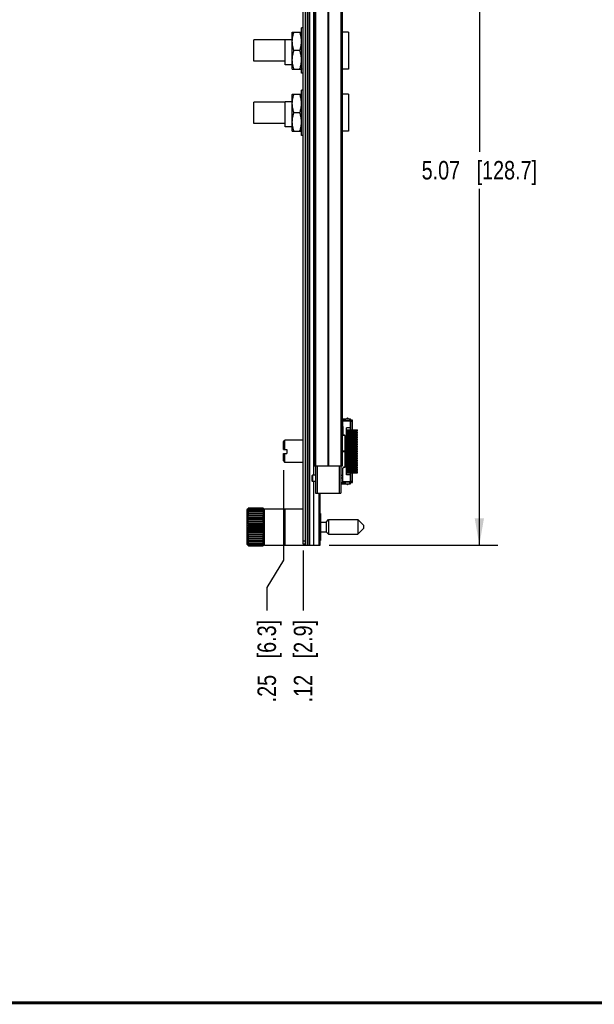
# Model space of a CAD drawing. Header units: inches. Extents: x 0.2 to 16.8, y 0.2 to 10.8.
# Tile 7 of 16: x 5.7 to 9.6, y 0.2 to 6.9. Entities that reach past the tile are written whole.
import ezdxf

# ---------------------------------------------------------------- set-up
doc = ezdxf.new("R2010")
doc.units = ezdxf.units.IN
doc.header["$LTSCALE"] = 0.935
doc.header["$MEASUREMENT"] = 0
doc.layers.get('0').update_dxf_attribs({"linetype": 'CONTINUOUS'})
doc.layers.add('02___PRT_ALL_AXES', color=7, linetype='CONTINUOUS')
doc.layers.add('DIMENSIONS', color=7, linetype='CONTINUOUS')
doc.styles.get("Standard").update_dxf_attribs({"font": 'txt', "width": 0.8})
doc.dimstyles.new('DIMSTYLE_1', dxfattribs={"dimtxt": 0.125, "dimasz": 0.18, "dimexe": 0.125, "dimexo": 0.0625, "dimgap": 0.03125, "dimtad": 0, "dimtih": 1, "dimtoh": 1, "dimzin": 4, "dimdsep": 46, "dimtxsty": 'STANDARD', "dimblk": '_FILLED', "dimblk1": '_FILLED', "dimblk2": '_FILLED', "dimcen": 0.09, "dimadec": 0, "dimazin": 0, "dimtp": 0.001, "dimtm": 0.001, "dimtfac": 1, "dimtofl": 0, "dimtmove": 0, "dimatfit": 3, "dimldrblk": '_FILLED', "dimfxl": 1, "dimtolj": 1, "dimtzin": 4, "dimarcsym": 0})
doc.dimstyles.new('DIMSTYLE_3', dxfattribs={"dimtxt": 0.125, "dimasz": 0.18, "dimexe": 0.125, "dimexo": 0.0625, "dimgap": 0.0625, "dimtad": 0, "dimtih": 1, "dimtoh": 1, "dimzin": 4, "dimdsep": 46, "dimtxsty": 'STANDARD', "dimblk": '_FILLED', "dimblk1": '_FILLED', "dimblk2": '_FILLED', "dimcen": 0.09, "dimadec": 0, "dimazin": 0, "dimtp": 0.001, "dimtm": 0.001, "dimtfac": 1, "dimtofl": 0, "dimtmove": 0, "dimatfit": 3, "dimldrblk": '_FILLED', "dimfxl": 1, "dimtolj": 1, "dimtzin": 4, "dimarcsym": 0})

# ---------------------------------------------------------------- blocks, each defined once
blk = doc.blocks.new('*D10')
at = {"layer": 'DIMENSIONS', "color": 2, "linetype": 'CONTINUOUS'}
for p, q in [((7.5282, 3.8599), (7.5282, 3.2507)), ((7.5282, 3.2507), (7.4158, 3.0667)), ((7.4158, 3.0667), (7.4158, 2.9097))]:
    blk.add_line(p, q, dxfattribs=at)
at = {"layer": 'DIMENSIONS', "color": 2, "linetype": 'CONTINUOUS', "insert": (7.3533, 2.8472), "char_height": 0.125, "width": 0.925, "attachment_point": 3, "rotation": 90, "line_spacing_factor": 0.9}
blk.add_mtext('.25{\\Ftxt.shx;\\W1.000000;\\H0.125000; }[6.3]', dxfattribs=at)
blk = doc.blocks.new('_FILLED')
at = {"color": 0, "linetype": 'BYBLOCK'}
blk.add_solid([(0, 0), (-1, 0.174), (-1, -0.174)], dxfattribs=at)
blk = doc.blocks.new('*D11')
at = {"layer": 'DIMENSIONS', "color": 2, "linetype": 'CONTINUOUS'}
blk.add_line((7.6612, 3.3159), (7.6612, 2.9097), dxfattribs=at)
at = {"layer": 'DIMENSIONS', "color": 2, "linetype": 'CONTINUOUS', "insert": (7.5987, 2.8472), "char_height": 0.125, "width": 0.925, "attachment_point": 3, "rotation": 90, "line_spacing_factor": 0.9}
blk.add_mtext('.12{\\Ftxt.shx;\\W1.000000;\\H0.125000; }[2.9]', dxfattribs=at)
blk = doc.blocks.new('*D12')
at = {"layer": 'DIMENSIONS', "color": 2, "linetype": 'CONTINUOUS'}
for p, q in [((7.8337, 8.4204), (8.9788, 8.4204)), ((8.8538, 8.4204), (8.8538, 6.0119)), ((8.8538, 3.3534), (8.8538, 5.7619)), ((7.8387, 3.3534), (8.9788, 3.3534))]:
    blk.add_line(p, q, dxfattribs=at)
at = {"layer": 'DIMENSIONS', "color": 2, "linetype": 'CONTINUOUS', "xscale": 0.18, "yscale": 0.18, "zscale": 0.18}
for p, rotation in [((8.8538, 8.4204), 90), ((8.8538, 3.3534), 270)]:
    blk.add_blockref('_FILLED', p, dxfattribs=dict(at, rotation=rotation))
at = {"layer": 'DIMENSIONS', "color": 2, "linetype": 'CONTINUOUS', "insert": (8.8538, 5.9494), "char_height": 0.125, "width": 1.225, "attachment_point": 2, "line_spacing_factor": 0.9}
blk.add_mtext('5.07{\\Ftxt.shx;\\W1.000000;\\H0.125000; }[128.7]', dxfattribs=at)

msp = doc.modelspace()

# ---------------------------------------------------------------- linework, layer by layer
at = {"color": 7, "linetype": 'CONTINUOUS'}
for p, q in [((7.6612, 3.3584), (7.6612, 8.4154)), ((7.6762, 8.4204), (7.6762, 3.3534)), ((7.6882, 8.4204), (7.6882, 3.3534)), ((7.6942, 8.4204), (7.6942, 3.3534)), ((7.7062, 3.3534), (7.7062, 8.4204)), ((7.7354, 3.8244), (7.7354, 7.9494)), ((7.7372, 7.8869), (7.7372, 3.8869)), ((7.7461, 7.8869), (7.7461, 3.8869)), ((7.828, 7.8869), (7.828, 3.8869)), ((7.8343, 7.8869), (7.8343, 3.8869)), ((7.9162, 7.8869), (7.9162, 3.8869)), ((7.9252, 7.8869), (7.9252, 3.8869)), ((7.5888, 6.8204), (7.5882, 6.8194)), ((7.5882, 6.5714), (7.5882, 6.8194)), ((7.5888, 6.8204), (7.6506, 6.8204)), ((7.6512, 6.8194), (7.6506, 6.8204)), ((7.6512, 6.5424), (7.6512, 6.8484)), ((7.6612, 6.8484), (7.6512, 6.8484)), ((7.9692, 6.8204), (7.9252, 6.8204)), ((7.9692, 6.8204), (7.9692, 6.5704)), ((7.5402, 6.6004), (7.5402, 6.7694)), ((7.5882, 6.7694), (7.5402, 6.7694)), ((7.6394, 6.6954), (7.5999, 6.6954)), ((7.5888, 6.5704), (7.5882, 6.5714)), ((7.5888, 6.5704), (7.6506, 6.5704)), ((7.6512, 6.5714), (7.6506, 6.5704)), ((7.6612, 6.5424), (7.6512, 6.5424)), ((7.9692, 6.5704), (7.9252, 6.5704)), ((7.5888, 6.4004), (7.5882, 6.3994)), ((7.5882, 6.1514), (7.5882, 6.3994)), ((7.5888, 6.4004), (7.6506, 6.4004)), ((7.6512, 6.3994), (7.6506, 6.4004)), ((7.6512, 6.1224), (7.6512, 6.4284)), ((7.6612, 6.4284), (7.6512, 6.4284)), ((7.9692, 6.4004), (7.9252, 6.4004)), ((7.9692, 6.4004), (7.9692, 6.1504)), ((7.5402, 6.1804), (7.5402, 6.3494)), ((7.5882, 6.3494), (7.5402, 6.3494)), ((7.6394, 6.2754), (7.5999, 6.2754)), ((7.5888, 6.1504), (7.5882, 6.1514)), ((7.5888, 6.1504), (7.6506, 6.1504)), ((7.6512, 6.1514), (7.6506, 6.1504)), ((7.9692, 6.1504), (7.9252, 6.1504)), ((7.6612, 6.1224), (7.6512, 6.1224)), ((7.9252, 4.2074), (7.9819, 4.2074)), ((7.9252, 4.2002), (7.9307, 4.2002)), ((7.9307, 4.2074), (7.9307, 4.1927)), ((7.9819, 4.1936), (7.9307, 4.1936)), ((7.9366, 4.1936), (7.9366, 4.2074)), ((7.9425, 4.2074), (7.9425, 4.1936)), ((7.9464, 4.1936), (7.9464, 4.1927)), ((7.9495, 4.1936), (7.9495, 4.2074)), ((7.9582, 4.2094), (7.9661, 4.2094)), ((7.9617, 4.2129), (7.9626, 4.2129)), ((7.9749, 4.2074), (7.9749, 4.1936)), ((7.9819, 4.1926), (7.9819, 4.2074)), ((7.9825, 4.1327), (7.9825, 4.1973)), ((7.9963, 4.1973), (7.9825, 4.1973)), ((7.9963, 4.1327), (7.9963, 4.1973)), ((7.9307, 4.1661), (7.9252, 4.1661)), ((7.9252, 4.1503), (7.9307, 4.1503)), ((7.9307, 4.1547), (7.9307, 4.1927)), ((7.9307, 4.1927), (7.9819, 4.1927)), ((7.9307, 4.1547), (7.9307, 4.1018)), ((7.9543, 3.8276), (7.9543, 4.1465)), ((7.9819, 4.1465), (7.9543, 4.1465)), ((7.9605, 4.1327), (7.9605, 4.1248)), ((7.9605, 4.1327), (8.0292, 4.1327)), ((7.9619, 4.1327), (7.9619, 4.1248)), ((7.9707, 4.1248), (7.9707, 4.1327)), ((7.9819, 4.1927), (7.9819, 4.1327)), ((7.9819, 4.1875), (7.9824, 4.1875)), ((7.9824, 4.1875), (7.9824, 4.1327)), ((7.9825, 4.1903), (7.9963, 4.1903)), ((8.0292, 4.1248), (8.0292, 4.1327)), ((7.5282, 4.0504), (7.5392, 4.0614)), ((7.5392, 3.9999), (7.5392, 4.0614)), ((7.6612, 4.0614), (7.5392, 4.0614)), ((7.9394, 4.0948), (7.9377, 4.0948)), ((7.9386, 4.0953), (7.9425, 4.0953)), ((7.9464, 4.0913), (7.9464, 4.0882)), ((7.9464, 3.8861), (7.9464, 4.0878)), ((7.9605, 4.1248), (8.0292, 4.1248)), ((7.9605, 4.1169), (7.9605, 4.1091)), ((7.9605, 4.1169), (8.0292, 4.1169)), ((7.9605, 4.1091), (8.0292, 4.1091)), ((7.9605, 4.1012), (7.9605, 4.0933)), ((7.9605, 4.1012), (8.0292, 4.1012)), ((7.9605, 4.0933), (8.0292, 4.0933)), ((7.9605, 4.0854), (7.9605, 4.0776)), ((7.9605, 4.0854), (8.0292, 4.0854)), ((7.9605, 4.0776), (8.0292, 4.0776)), ((7.9605, 4.0697), (7.9605, 4.0618)), ((7.9605, 4.0697), (8.0292, 4.0697)), ((7.9605, 4.0618), (8.0292, 4.0618)), ((7.9619, 4.1169), (7.9619, 4.1091)), ((7.9619, 4.1012), (7.9619, 4.0933)), ((7.9619, 4.0854), (7.9619, 4.0776)), ((7.9619, 4.0697), (7.9619, 4.0618)), ((7.9707, 4.1091), (7.9707, 4.1169)), ((7.9707, 4.0933), (7.9707, 4.1012)), ((7.9707, 4.0776), (7.9707, 4.0854)), ((7.9707, 4.0618), (7.9707, 4.0697)), ((7.9819, 4.1248), (7.9819, 4.1169)), ((7.9819, 4.1091), (7.9819, 4.1012)), ((7.9819, 4.0933), (7.9819, 4.0854)), ((7.9819, 4.0776), (7.9819, 4.0697)), ((7.9819, 4.0618), (7.9819, 4.0539)), ((7.9824, 4.0926), (7.9824, 4.0908)), ((7.9824, 4.0908), (7.9824, 4.0854)), ((7.9824, 4.0776), (7.9824, 4.0697)), ((7.9824, 4.0618), (7.9824, 4.0539)), ((7.9825, 4.1169), (7.9825, 4.1248)), ((7.9825, 4.1012), (7.9825, 4.1091)), ((7.9825, 4.0854), (7.9825, 4.0933)), ((7.9825, 4.0697), (7.9825, 4.0776)), ((7.9825, 4.0539), (7.9825, 4.0618)), ((7.9963, 4.1169), (7.9963, 4.1248)), ((7.9963, 4.1012), (7.9963, 4.1091)), ((7.9963, 4.0854), (7.9963, 4.0933)), ((7.9963, 4.0697), (7.9963, 4.0776)), ((7.9963, 4.0539), (7.9963, 4.0618)), ((8.0292, 4.1091), (8.0292, 4.1169)), ((8.0292, 4.0933), (8.0292, 4.1012)), ((8.0292, 4.0776), (8.0292, 4.0854)), ((8.0292, 4.0618), (8.0292, 4.0697)), ((7.5282, 3.9999), (7.5282, 4.0504)), ((7.5282, 3.9999), (7.5512, 3.9999)), ((7.5512, 3.9999), (7.5512, 3.9729)), ((7.9605, 4.0539), (7.9605, 4.0461)), ((7.9605, 4.0539), (8.0292, 4.0539)), ((7.9605, 4.0461), (8.0292, 4.0461)), ((7.9605, 4.0382), (7.9605, 4.0303)), ((7.9605, 4.0382), (8.0292, 4.0382)), ((7.9605, 4.0303), (8.0292, 4.0303)), ((7.9605, 4.0224), (7.9605, 4.0146)), ((7.9605, 4.0224), (8.0292, 4.0224)), ((7.9605, 4.0146), (8.0292, 4.0146)), ((7.9605, 4.0067), (7.9605, 3.9988)), ((7.9605, 4.0067), (8.0292, 4.0067)), ((7.9605, 3.9988), (8.0292, 3.9988)), ((7.9619, 4.0539), (7.9619, 4.0461)), ((7.9619, 4.0382), (7.9619, 4.0303)), ((7.9619, 4.0224), (7.9619, 4.0146)), ((7.9619, 4.0067), (7.9619, 3.9988)), ((7.9707, 4.0461), (7.9707, 4.0539)), ((7.9707, 4.0303), (7.9707, 4.0382)), ((7.9707, 4.0146), (7.9707, 4.0224)), ((7.9707, 3.9988), (7.9707, 4.0067)), ((7.9819, 4.0461), (7.9819, 4.0382)), ((7.9819, 4.0303), (7.9819, 4.0224)), ((7.9819, 4.0146), (7.9819, 4.0067)), ((7.9819, 3.9988), (7.9819, 3.9909)), ((7.9824, 4.0461), (7.9824, 4.0382)), ((7.9824, 4.0303), (7.9824, 4.0224)), ((7.9824, 4.0146), (7.9824, 4.0067)), ((7.9824, 3.9988), (7.9824, 3.9909)), ((7.9825, 4.0382), (7.9825, 4.0461)), ((7.9825, 4.0224), (7.9825, 4.0303)), ((7.9825, 4.0067), (7.9825, 4.0146)), ((7.9825, 3.9909), (7.9825, 3.9988)), ((7.9963, 4.0382), (7.9963, 4.0461)), ((7.9963, 4.0224), (7.9963, 4.0303)), ((7.9963, 4.0067), (7.9963, 4.0146)), ((7.9963, 3.9909), (7.9963, 3.9988)), ((8.0292, 4.0461), (8.0292, 4.0539)), ((8.0292, 4.0303), (8.0292, 4.0382)), ((8.0292, 4.0146), (8.0292, 4.0224)), ((8.0292, 3.9988), (8.0292, 4.0067)), ((7.5282, 3.9224), (7.5282, 3.9729)), ((7.5282, 3.9729), (7.5512, 3.9729)), ((7.5392, 3.9114), (7.5392, 3.9729)), ((7.9464, 3.9876), (7.9252, 3.9876)), ((7.9252, 3.9862), (7.9464, 3.9862)), ((7.9605, 3.9909), (7.9605, 3.9831)), ((7.9605, 3.9909), (8.0292, 3.9909)), ((7.9605, 3.9831), (8.0292, 3.9831)), ((7.9605, 3.9752), (7.9605, 3.9673)), ((7.9605, 3.9752), (8.0292, 3.9752)), ((7.9605, 3.9673), (8.0292, 3.9673)), ((7.9605, 3.9594), (7.9605, 3.9516)), ((7.9605, 3.9594), (8.0292, 3.9594)), ((7.9605, 3.9516), (8.0292, 3.9516)), ((7.9605, 3.9437), (7.9605, 3.9358)), ((7.9605, 3.9437), (8.0292, 3.9437)), ((7.9605, 3.9358), (8.0292, 3.9358)), ((7.9605, 3.9279), (7.9605, 3.9201)), ((7.9605, 3.9279), (8.0292, 3.9279)), ((7.9619, 3.9909), (7.9619, 3.9831)), ((7.9619, 3.9752), (7.9619, 3.9673)), ((7.9619, 3.9594), (7.9619, 3.9516)), ((7.9619, 3.9437), (7.9619, 3.9358)), ((7.9619, 3.9279), (7.9619, 3.9201)), ((7.9707, 3.9831), (7.9707, 3.9909)), ((7.9707, 3.9673), (7.9707, 3.9752)), ((7.9707, 3.9516), (7.9707, 3.9594)), ((7.9707, 3.9358), (7.9707, 3.9437)), ((7.9707, 3.9201), (7.9707, 3.9279)), ((7.9819, 3.9831), (7.9819, 3.9752)), ((7.9819, 3.9673), (7.9819, 3.9594)), ((7.9819, 3.9516), (7.9819, 3.9437)), ((7.9819, 3.9358), (7.9819, 3.9279)), ((7.9824, 3.9831), (7.9824, 3.9752)), ((7.9824, 3.9673), (7.9824, 3.9594)), ((7.9824, 3.9516), (7.9824, 3.9437)), ((7.9824, 3.9358), (7.9824, 3.9279)), ((7.9825, 3.9752), (7.9825, 3.9831)), ((7.9825, 3.9594), (7.9825, 3.9673)), ((7.9825, 3.9437), (7.9825, 3.9516)), ((7.9825, 3.9279), (7.9825, 3.9358)), ((7.9963, 3.9752), (7.9963, 3.9831)), ((7.9963, 3.9594), (7.9963, 3.9673)), ((7.9963, 3.9437), (7.9963, 3.9516)), ((7.9963, 3.9279), (7.9963, 3.9358)), ((8.0292, 3.9831), (8.0292, 3.9909)), ((8.0292, 3.9673), (8.0292, 3.9752)), ((8.0292, 3.9516), (8.0292, 3.9594)), ((8.0292, 3.9358), (8.0292, 3.9437)), ((8.0292, 3.9201), (8.0292, 3.9279)), ((7.5282, 3.9224), (7.5392, 3.9114)), ((7.6612, 3.9114), (7.5392, 3.9114)), ((7.9252, 3.8869), (7.7372, 3.8869)), ((7.7462, 3.8869), (7.7462, 3.7034)), ((7.7562, 3.8869), (7.7562, 3.7034)), ((7.9062, 3.8869), (7.9062, 3.7034)), ((7.9162, 3.8869), (7.9162, 3.7034)), ((7.9307, 3.8192), (7.9307, 3.8721)), ((7.9394, 3.8791), (7.9377, 3.8791)), ((7.9425, 3.8787), (7.9386, 3.8787)), ((7.9464, 3.8857), (7.9464, 3.8827)), ((7.9605, 3.9201), (8.0292, 3.9201)), ((7.9605, 3.9122), (7.9605, 3.9043)), ((7.9605, 3.9122), (8.0292, 3.9122)), ((7.9605, 3.9043), (8.0292, 3.9043)), ((7.9605, 3.8965), (7.9605, 3.8886)), ((7.9605, 3.8965), (8.0292, 3.8965)), ((7.9605, 3.8886), (8.0292, 3.8886)), ((7.9605, 3.8807), (7.9605, 3.8728)), ((7.9605, 3.8807), (8.0292, 3.8807)), ((7.9605, 3.8728), (8.0292, 3.8728)), ((7.9605, 3.865), (7.9605, 3.8571)), ((7.9605, 3.865), (8.0292, 3.865)), ((7.9619, 3.9122), (7.9619, 3.9043)), ((7.9619, 3.8965), (7.9619, 3.8886)), ((7.9619, 3.8807), (7.9619, 3.8728)), ((7.9619, 3.865), (7.9619, 3.8571)), ((7.9707, 3.9043), (7.9707, 3.9122)), ((7.9707, 3.8886), (7.9707, 3.8965)), ((7.9707, 3.8728), (7.9707, 3.8807)), ((7.9707, 3.8571), (7.9707, 3.865)), ((7.9819, 3.9201), (7.9819, 3.9122)), ((7.9819, 3.9043), (7.9819, 3.8965)), ((7.9819, 3.8886), (7.9819, 3.8807)), ((7.9819, 3.8728), (7.9819, 3.865)), ((7.9824, 3.9201), (7.9824, 3.9184)), ((7.9824, 3.9184), (7.9824, 3.9122)), ((7.9824, 3.9043), (7.9824, 3.8965)), ((7.9824, 3.8886), (7.9824, 3.8831)), ((7.9824, 3.8831), (7.9824, 3.8813)), ((7.9825, 3.8831), (7.9824, 3.8813)), ((7.9825, 3.9122), (7.9825, 3.9201)), ((7.9825, 3.8965), (7.9825, 3.9043)), ((7.9825, 3.8807), (7.9825, 3.8886)), ((7.9825, 3.865), (7.9825, 3.8728)), ((7.9963, 3.9122), (7.9963, 3.9201)), ((7.9963, 3.8965), (7.9963, 3.9043)), ((7.9963, 3.8807), (7.9963, 3.8886)), ((7.9963, 3.865), (7.9963, 3.8728)), ((8.0292, 3.9043), (8.0292, 3.9122)), ((8.0292, 3.8886), (8.0292, 3.8965)), ((8.0292, 3.8728), (8.0292, 3.8807)), ((8.0292, 3.8571), (8.0292, 3.865)), ((7.7232, 3.8234), (7.7242, 3.8244)), ((7.7232, 3.7844), (7.7232, 3.8234)), ((7.7242, 3.8244), (7.7242, 3.7834)), ((7.9307, 3.8236), (7.9162, 3.8236)), ((7.9162, 3.8078), (7.9307, 3.8078)), ((7.9307, 3.7813), (7.9307, 3.8192)), ((7.9819, 3.8276), (7.9543, 3.8276)), ((7.9605, 3.8571), (8.0292, 3.8571)), ((7.9605, 3.8492), (7.9605, 3.8413)), ((7.9605, 3.8492), (8.0292, 3.8492)), ((7.9605, 3.8413), (8.0292, 3.8413)), ((7.9619, 3.8492), (7.9619, 3.8413)), ((7.9707, 3.8413), (7.9707, 3.8492)), ((7.9819, 3.8571), (7.9819, 3.8492)), ((7.9819, 3.8413), (7.9819, 3.7813)), ((7.9824, 3.8413), (7.9824, 3.7864)), ((7.9825, 3.8492), (7.9825, 3.8571)), ((7.9825, 3.7766), (7.9825, 3.8413)), ((7.9963, 3.8492), (7.9963, 3.8571)), ((7.9963, 3.7766), (7.9963, 3.8413)), ((8.0292, 3.8413), (8.0292, 3.8492)), ((7.7232, 3.7844), (7.7242, 3.7834)), ((7.7354, 3.3534), (7.7354, 3.7834)), ((7.9307, 3.7737), (7.9162, 3.7737)), ((7.9162, 3.7665), (7.9819, 3.7665)), ((7.9307, 3.7813), (7.9307, 3.7665)), ((7.9819, 3.7813), (7.9307, 3.7813)), ((7.9307, 3.7803), (7.9819, 3.7803)), ((7.9366, 3.7665), (7.9366, 3.7803)), ((7.9425, 3.7803), (7.9425, 3.7665)), ((7.9464, 3.7813), (7.9464, 3.7803)), ((7.9495, 3.7665), (7.9495, 3.7803)), ((7.9661, 3.7645), (7.9582, 3.7645)), ((7.9626, 3.761), (7.9617, 3.761)), ((7.9749, 3.7803), (7.9749, 3.7665)), ((7.9819, 3.7864), (7.9824, 3.7864)), ((7.9819, 3.7665), (7.9819, 3.7813)), ((7.9963, 3.7836), (7.9825, 3.7836)), ((7.9825, 3.7766), (7.9963, 3.7766)), ((7.7462, 3.7034), (7.9162, 3.7034)), ((7.7712, 3.3534), (7.7712, 3.7034)), ((7.7762, 3.6724), (7.7712, 3.6724)), ((7.7762, 3.3534), (7.7762, 3.7033)), ((7.7797, 3.7026), (7.7836, 3.7031)), ((7.2824, 3.594), (7.2852, 3.5969)), ((7.293, 3.6047), (7.3898, 3.6047)), ((7.293, 3.6036), (7.3898, 3.6036)), ((7.293, 3.6003), (7.3898, 3.6003)), ((7.293, 3.5949), (7.3898, 3.5949)), ((7.3976, 3.5969), (7.4002, 3.5943)), ((7.4002, 3.3534), (7.4002, 3.5984)), ((7.4002, 3.5984), (7.6612, 3.5984)), ((7.7762, 3.6524), (7.7712, 3.6524)), ((7.2824, 3.3578), (7.2824, 3.594)), ((7.2854, 3.567), (7.3974, 3.567)), ((7.2854, 3.5558), (7.3974, 3.5558)), ((7.2854, 3.5432), (7.3974, 3.5432)), ((7.2854, 3.5295), (7.3974, 3.5295)), ((7.293, 3.5874), (7.3898, 3.5874)), ((7.293, 3.5781), (7.3898, 3.5781)), ((7.293, 3.5543), (7.3898, 3.5543)), ((7.293, 3.5403), (7.3898, 3.5403)), ((7.7762, 3.5674), (7.7801, 3.5674)), ((7.7801, 3.5674), (7.7801, 3.3844)), ((7.2854, 3.5149), (7.3974, 3.5149)), ((7.2854, 3.4996), (7.3974, 3.4996)), ((7.2854, 3.4839), (7.3974, 3.4839)), ((7.2854, 3.468), (7.3974, 3.468)), ((7.293, 3.5252), (7.3898, 3.5252)), ((7.293, 3.5093), (7.3898, 3.5093)), ((7.293, 3.4927), (7.3898, 3.4927)), ((7.293, 3.4759), (7.3898, 3.4759)), ((7.7801, 3.5086), (7.8173, 3.5086)), ((7.8173, 3.5086), (7.8335, 3.5248)), ((7.8173, 3.5086), (7.8173, 3.4433)), ((7.8335, 3.5248), (7.8335, 3.4271)), ((7.8335, 3.5248), (8.0323, 3.5248)), ((8.0323, 3.5248), (8.0697, 3.4874)), ((8.0323, 3.5248), (8.0323, 3.4271)), ((8.0323, 3.4271), (8.0697, 3.4645)), ((8.0697, 3.4874), (8.0697, 3.4645)), ((7.2854, 3.4523), (7.3974, 3.4523)), ((7.2854, 3.437), (7.3974, 3.437)), ((7.2854, 3.4224), (7.3974, 3.4224)), ((7.2854, 3.4087), (7.3974, 3.4087)), ((7.2854, 3.3961), (7.3974, 3.3961)), ((7.293, 3.4591), (7.3898, 3.4591)), ((7.293, 3.4426), (7.3898, 3.4426)), ((7.293, 3.4267), (7.3898, 3.4267)), ((7.293, 3.4116), (7.3898, 3.4116)), ((7.293, 3.3976), (7.3898, 3.3976)), ((7.7801, 3.4433), (7.8173, 3.4433)), ((7.8173, 3.4433), (7.8335, 3.4271)), ((7.8335, 3.4271), (8.0323, 3.4271)), ((7.2824, 3.3578), (7.2852, 3.355)), ((7.2854, 3.3849), (7.3974, 3.3849)), ((7.293, 3.3738), (7.3898, 3.3738)), ((7.293, 3.3644), (7.3898, 3.3644)), ((7.293, 3.357), (7.3898, 3.357)), ((7.293, 3.3516), (7.3898, 3.3516)), ((7.293, 3.3483), (7.3898, 3.3483)), ((7.293, 3.3472), (7.3898, 3.3472)), ((7.3976, 3.355), (7.4002, 3.3576)), ((7.4002, 3.3534), (7.7762, 3.3534)), ((7.6762, 3.3784), (7.6612, 3.3784)), ((7.6762, 3.3584), (7.6612, 3.3584)), ((7.7762, 3.3844), (7.7801, 3.3844))]:
    msp.add_line(p, q, dxfattribs=at)
at = {"color": 3, "linetype": 'CONTINUOUS'}
msp.add_line((7.5402, 3.3534), (7.5402, 3.5984), dxfattribs=at)
at = {"color": 7, "linetype": 'CONTINUOUS', "const_width": 0.02}
msp.add_lwpolyline([(0.25, 0.2586), (16.75, 0.2586)], dxfattribs=at)
at = {"color": 7, "linetype": 'CONTINUOUS'}
for centre, radius, start, end in [((7.9562, 4.2094), 0.002, 270, 360), ((7.9617, 4.2094), 0.0035, 90, 180), ((7.9626, 4.2094), 0.0035, 0, 90), ((7.9681, 4.2094), 0.002, 180, 270), ((7.9386, 4.1031), 0.00787, 182.80691, 270), ((7.9377, 4.1018), 0.007, 180, 270), ((7.9394, 4.0878), 0.007, 0, 90), ((7.9425, 4.0913), 0.00394, 0, 90), ((7.9858, 4.0947), 0.00394, 201.51429, 212.64751), ((7.9377, 3.8721), 0.007, 90, 180), ((7.9386, 3.8709), 0.00787, 90, 177.19309), ((7.9394, 3.8861), 0.007, 270, 360), ((7.9425, 3.8827), 0.00394, 270, 360), ((7.9858, 3.8791), 0.00394, 147.35249, 156.36246), ((7.9562, 3.7645), 0.002, 0, 75), ((7.9617, 3.7645), 0.0035, 180, 270), ((7.9626, 3.7645), 0.0035, 270, 360), ((7.9681, 3.7645), 0.002, 105, 180), ((7.5207, 3.3768), 0.3221, 134.97393, 136.9336), ((7.5514, 3.3731), 0.3463, 138.26481, 140.20605), ((7.58, 3.3658), 0.3706, 140.74458, 142.65517), ((7.4674, 3.3996), 0.2683, 131.99243, 132.70705), ((7.4407, 3.3898), 0.2571, 126.47661, 127.16529), ((7.4297, 3.3417), 0.2877, 118.35398, 120.10185), ((7.5988, 3.3605), 0.3852, 142.53004, 144.44481), ((7.4857, 3.3792), 0.2957, 131.33625, 131.99857), ((7.4574, 3.3672), 0.2852, 125.84724, 126.48261), ((7.5058, 3.3564), 0.3262, 130.71785, 131.33082), ((7.4758, 3.3418), 0.3166, 125.25652, 125.8421), ((7.1711, 3.3855), 0.3095, 43.02656, 45.06591), ((7.1411, 3.3815), 0.3334, 39.75648, 41.77266), ((7.177, 3.3564), 0.3262, 48.66918, 49.28215), ((7.1132, 3.374), 0.3574, 37.3094, 39.29085), ((7.207, 3.3418), 0.3166, 54.1579, 54.74348), ((7.084, 3.3605), 0.3852, 35.55519, 37.46996), ((7.246, 3.3289), 0.3024, 59.94053, 61.60364), ((7.1971, 3.3792), 0.2957, 48.00143, 48.66375), ((7.2254, 3.3672), 0.2852, 53.51739, 54.15276), ((7.2154, 3.3996), 0.2683, 47.29295, 48.00757), ((7.2421, 3.3898), 0.2571, 52.83471, 53.52339), ((7.4112, 3.2634), 0.3449, 110.0473, 111.40787), ((7.6174, 3.3496), 0.4022, 143.75449, 145.64274), ((7.3997, 2.9985), 0.5894, 100.42548, 101.18358), ((7.6291, 3.338), 0.413, 144.46446, 146.33581), ((7.6331, 3.3261), 0.4167, 144.69709, 146.56266), ((7.3997, 4.1339), 0.5894, 258.81643, 259.57452), ((7.6291, 3.3143), 0.413, 144.46446, 146.33581), ((7.4113, 3.8643), 0.3449, 248.59214, 249.95268), ((7.6174, 3.3025), 0.4022, 143.75449, 145.64274), ((7.4297, 3.7784), 0.2877, 239.89819, 241.64598), ((7.0654, 3.3496), 0.4022, 34.35726, 36.24551), ((7.2648, 3.2457), 0.3639, 68.62767, 69.91716), ((7.2767, 2.9646), 0.6238, 78.83735, 79.5536), ((7.0537, 3.338), 0.413, 33.66419, 35.53554), ((7.0497, 3.3261), 0.4167, 33.43734, 35.30291), ((7.2767, 4.1678), 0.6238, 280.4464, 281.16265), ((7.0537, 3.3143), 0.413, 33.66419, 35.53554), ((7.2648, 3.8821), 0.3639, 290.08283, 291.37235), ((7.0654, 3.3025), 0.4022, 34.35726, 36.24551), ((7.246, 3.7912), 0.3024, 298.39634, 300.05949), ((7.5988, 3.2909), 0.3852, 142.53004, 144.44481), ((7.4537, 3.7371), 0.2788, 232.85624, 234.80649), ((7.58, 3.2747), 0.3706, 140.74461, 142.65515), ((7.4816, 3.7124), 0.2895, 227.31397, 229.34346), ((7.5514, 3.2622), 0.3463, 138.26484, 140.20601), ((7.5116, 3.6951), 0.3095, 223.02654, 225.06593), ((7.5207, 3.248), 0.3222, 134.97398, 136.93355), ((7.5417, 3.6812), 0.3334, 219.75647, 221.77268), ((7.084, 3.2909), 0.3852, 35.55519, 37.46996), ((7.2214, 3.7476), 0.2918, 305.23716, 307.10011), ((7.1132, 3.283), 0.3574, 37.30935, 39.2909), ((7.1928, 3.7218), 0.3021, 310.69877, 312.6438), ((7.1411, 3.2707), 0.3334, 39.75642, 41.77273), ((7.1621, 3.7038), 0.3221, 314.97395, 316.93358), ((7.1711, 3.2568), 0.3095, 43.02648, 45.06599), ((7.1314, 3.6896), 0.3463, 318.26481, 320.20604), ((7.49, 3.2301), 0.3021, 130.69881, 132.64376), ((7.5696, 3.6689), 0.3574, 217.3094, 219.29085), ((7.4614, 3.2043), 0.2918, 125.23719, 127.10008), ((7.5988, 3.661), 0.3852, 215.55519, 217.46996), ((7.4368, 3.1607), 0.3024, 118.39637, 120.05946), ((7.6174, 3.6494), 0.4022, 214.35726, 216.24551), ((7.418, 3.0698), 0.3639, 110.08281, 111.37236), ((7.6291, 3.6376), 0.413, 213.66419, 215.53554), ((7.4061, 2.7841), 0.6238, 100.44639, 101.16266), ((7.6331, 3.6257), 0.4167, 213.43734, 215.30291), ((7.2011, 3.2395), 0.2895, 47.31392, 49.34352), ((7.1028, 3.6771), 0.3706, 320.74458, 322.65517), ((7.2291, 3.2148), 0.2787, 52.85619, 54.80655), ((7.084, 3.661), 0.3852, 322.53004, 324.44481), ((7.2531, 3.1735), 0.2877, 59.89813, 61.64603), ((7.0654, 3.6494), 0.4022, 323.75449, 325.64274), ((7.2715, 3.0876), 0.3449, 68.59218, 69.95265), ((7.0537, 3.6376), 0.413, 324.46446, 326.33581), ((7.2831, 2.8179), 0.5894, 78.81645, 79.5745), ((7.0497, 3.6257), 0.4167, 324.69709, 326.56266), ((7.6291, 3.6139), 0.413, 213.66419, 215.53554), ((7.4061, 3.9872), 0.6238, 258.83734, 259.55361), ((7.6174, 3.6023), 0.4022, 214.35726, 216.24551), ((7.418, 3.7062), 0.3639, 248.62765, 249.91718), ((7.5988, 3.5914), 0.3852, 215.55519, 217.46996), ((7.4368, 3.623), 0.3024, 239.94051, 241.60366), ((7.5696, 3.5779), 0.3574, 217.30935, 219.2909), ((7.4407, 3.562), 0.2571, 232.83474, 233.52333), ((7.5416, 3.5704), 0.3334, 219.75644, 221.77271), ((7.5116, 3.5663), 0.3095, 223.02651, 225.06596), ((7.4674, 3.5523), 0.2683, 227.29299, 228.00753), ((7.4574, 3.5847), 0.2852, 233.51725, 234.15261), ((7.4857, 3.5726), 0.2957, 228.00131, 228.66361), ((7.4758, 3.6101), 0.3166, 234.15782, 234.74351), ((7.5058, 3.5955), 0.3262, 228.66912, 229.28218), ((7.0537, 3.6139), 0.413, 324.46446, 326.33581), ((7.0654, 3.6023), 0.4022, 323.75449, 325.64274), ((7.2831, 3.9535), 0.5894, 280.42549, 281.18356), ((7.084, 3.5914), 0.3852, 322.53004, 324.44481), ((7.2715, 3.6885), 0.3449, 290.04733, 291.40784), ((7.1028, 3.5861), 0.3706, 320.74461, 322.65515), ((7.2531, 3.6102), 0.2877, 298.35403, 300.1018), ((7.1314, 3.5788), 0.3463, 318.26483, 320.20602), ((7.1621, 3.5751), 0.3221, 314.97396, 316.93357), ((7.207, 3.6101), 0.3166, 305.25649, 305.84218), ((7.177, 3.5955), 0.3262, 310.71782, 311.33088), ((7.2254, 3.5847), 0.2852, 305.84739, 306.48275), ((7.1971, 3.5726), 0.2957, 311.33639, 311.99869), ((7.2421, 3.562), 0.2571, 306.47667, 307.16526), ((7.2154, 3.5523), 0.2683, 311.99247, 312.70701)]:
    msp.add_arc(centre, radius, start, end, dxfattribs=at)
for points, knots in [([(7.5999, 6.6954), (7.5991, 6.698), (7.5975, 6.7031), (7.5953, 6.7108), (7.5933, 6.7185), (7.5917, 6.7263), (7.5904, 6.7342), (7.5896, 6.7408), (7.5892, 6.746), (7.5889, 6.7513), (7.5887, 6.7579), (7.5889, 6.7646), (7.5892, 6.7698), (7.5896, 6.7751), (7.5904, 6.7817), (7.5917, 6.7895), (7.5933, 6.7974), (7.5953, 6.8051), (7.5975, 6.8128), (7.5991, 6.8179), (7.5999, 6.8204)], [0, 0, 0, 0, 0.062915, 0.125695, 0.18834, 0.250856, 0.313256, 0.375561, 0.406687, 0.437801, 0.5, 0.562199, 0.593313, 0.624439, 0.686744, 0.749144, 0.81166, 0.874305, 0.937085, 1, 1, 1, 1]), ([(7.6394, 6.6954), (7.6403, 6.698), (7.6419, 6.7031), (7.6441, 6.7108), (7.646, 6.7185), (7.6476, 6.7263), (7.6489, 6.7342), (7.6497, 6.7408), (7.6502, 6.746), (7.6505, 6.7513), (7.6507, 6.7579), (7.6505, 6.7646), (7.6502, 6.7698), (7.6497, 6.7751), (7.6489, 6.7817), (7.6476, 6.7895), (7.646, 6.7974), (7.6441, 6.8051), (7.6419, 6.8128), (7.6403, 6.8179), (7.6394, 6.8204)], [0, 0, 0, 0, 0.062915, 0.125695, 0.18834, 0.250856, 0.313256, 0.375561, 0.406687, 0.437801, 0.5, 0.562199, 0.593313, 0.624439, 0.686744, 0.749144, 0.81166, 0.874305, 0.937085, 1, 1, 1, 1]), ([(7.5999, 6.5704), (7.5991, 6.573), (7.5975, 6.5781), (7.5953, 6.5858), (7.5933, 6.5935), (7.5917, 6.6013), (7.5904, 6.6092), (7.5896, 6.6158), (7.5892, 6.621), (7.5889, 6.6263), (7.5887, 6.6329), (7.5889, 6.6396), (7.5892, 6.6448), (7.5896, 6.6501), (7.5904, 6.6567), (7.5917, 6.6645), (7.5933, 6.6724), (7.5953, 6.6801), (7.5975, 6.6878), (7.5991, 6.6929), (7.5999, 6.6954)], [0, 0, 0, 0, 0.062915, 0.125695, 0.18834, 0.250856, 0.313256, 0.375561, 0.406687, 0.437801, 0.5, 0.562199, 0.593313, 0.624439, 0.686744, 0.749144, 0.81166, 0.874305, 0.937085, 1, 1, 1, 1]), ([(7.6394, 6.5704), (7.6403, 6.573), (7.6419, 6.5781), (7.6441, 6.5858), (7.646, 6.5935), (7.6476, 6.6013), (7.6489, 6.6092), (7.6497, 6.6158), (7.6502, 6.621), (7.6505, 6.6263), (7.6507, 6.6329), (7.6505, 6.6396), (7.6502, 6.6448), (7.6497, 6.6501), (7.6489, 6.6567), (7.6476, 6.6645), (7.646, 6.6724), (7.6441, 6.6801), (7.6419, 6.6878), (7.6403, 6.6929), (7.6394, 6.6954)], [0, 0, 0, 0, 0.062915, 0.125695, 0.18834, 0.250856, 0.313256, 0.375561, 0.406687, 0.437801, 0.5, 0.562199, 0.593313, 0.624439, 0.686744, 0.749144, 0.81166, 0.874305, 0.937085, 1, 1, 1, 1]), ([(7.5999, 6.2754), (7.5991, 6.278), (7.5975, 6.2831), (7.5953, 6.2908), (7.5933, 6.2985), (7.5917, 6.3063), (7.5904, 6.3142), (7.5896, 6.3208), (7.5892, 6.326), (7.5889, 6.3313), (7.5887, 6.3379), (7.5889, 6.3446), (7.5892, 6.3498), (7.5896, 6.3551), (7.5904, 6.3617), (7.5917, 6.3695), (7.5933, 6.3774), (7.5953, 6.3851), (7.5975, 6.3928), (7.5991, 6.3979), (7.5999, 6.4004)], [0, 0, 0, 0, 0.062915, 0.125695, 0.18834, 0.250856, 0.313256, 0.375561, 0.406687, 0.437801, 0.5, 0.562199, 0.593313, 0.624439, 0.686744, 0.749144, 0.81166, 0.874305, 0.937085, 1, 1, 1, 1]), ([(7.6394, 6.2754), (7.6403, 6.278), (7.6419, 6.2831), (7.6441, 6.2908), (7.646, 6.2985), (7.6476, 6.3063), (7.6489, 6.3142), (7.6497, 6.3208), (7.6502, 6.326), (7.6505, 6.3313), (7.6507, 6.3379), (7.6505, 6.3446), (7.6502, 6.3498), (7.6497, 6.3551), (7.6489, 6.3617), (7.6476, 6.3695), (7.646, 6.3774), (7.6441, 6.3851), (7.6419, 6.3928), (7.6403, 6.3979), (7.6394, 6.4004)], [0, 0, 0, 0, 0.062915, 0.125695, 0.18834, 0.250856, 0.313256, 0.375561, 0.406687, 0.437801, 0.5, 0.562199, 0.593313, 0.624439, 0.686744, 0.749144, 0.81166, 0.874305, 0.937085, 1, 1, 1, 1]), ([(7.5999, 6.1504), (7.5991, 6.153), (7.5975, 6.1581), (7.5953, 6.1658), (7.5933, 6.1735), (7.5917, 6.1813), (7.5904, 6.1892), (7.5896, 6.1958), (7.5892, 6.201), (7.5889, 6.2063), (7.5887, 6.2129), (7.5889, 6.2196), (7.5892, 6.2248), (7.5896, 6.2301), (7.5904, 6.2367), (7.5917, 6.2445), (7.5933, 6.2524), (7.5953, 6.2601), (7.5975, 6.2678), (7.5991, 6.2729), (7.5999, 6.2754)], [0, 0, 0, 0, 0.062915, 0.125695, 0.18834, 0.250856, 0.313256, 0.375561, 0.406687, 0.437801, 0.5, 0.562199, 0.593313, 0.624439, 0.686744, 0.749144, 0.81166, 0.874305, 0.937085, 1, 1, 1, 1]), ([(7.6394, 6.1504), (7.6403, 6.153), (7.6419, 6.1581), (7.6441, 6.1658), (7.646, 6.1735), (7.6476, 6.1813), (7.6489, 6.1892), (7.6497, 6.1958), (7.6502, 6.201), (7.6505, 6.2063), (7.6507, 6.2129), (7.6505, 6.2196), (7.6502, 6.2248), (7.6497, 6.2301), (7.6489, 6.2367), (7.6476, 6.2445), (7.646, 6.2524), (7.6441, 6.2601), (7.6419, 6.2678), (7.6403, 6.2729), (7.6394, 6.2754)], [0, 0, 0, 0, 0.062915, 0.125695, 0.18834, 0.250856, 0.313256, 0.375561, 0.406687, 0.437801, 0.5, 0.562199, 0.593313, 0.624439, 0.686744, 0.749144, 0.81166, 0.874305, 0.937085, 1, 1, 1, 1]), ([(7.7768, 3.7011), (7.7769, 3.7013), (7.7773, 3.7017), (7.778, 3.7021), (7.7788, 3.7024), (7.7793, 3.7026), (7.7797, 3.7026)], [0, 0, 0, 0, 0.210772, 0.443791, 0.705769, 1, 1, 1, 1])]:
    msp.add_open_spline(points, degree=3, knots=knots, dxfattribs=at)
at = {"layer": '02___PRT_ALL_AXES', "color": 7, "linetype": 'CONTINUOUS'}
for p, q in [((7.3292, 6.6234), (7.3292, 6.7674)), ((7.5402, 6.7674), (7.3292, 6.7674)), ((7.5402, 6.6234), (7.3292, 6.6234)), ((7.5882, 6.6004), (7.5402, 6.6004)), ((7.3292, 6.2034), (7.3292, 6.3474)), ((7.5402, 6.3474), (7.3292, 6.3474)), ((7.5402, 6.2034), (7.3292, 6.2034)), ((7.5882, 6.1804), (7.5402, 6.1804)), ((7.7462, 3.8244), (7.7242, 3.8244)), ((7.7462, 3.7834), (7.7242, 3.7834))]:
    msp.add_line(p, q, dxfattribs=at)

# ---------------------------------------------------------------- dimensions: what is measured, and where the dimension line sits
at = {"layer": 'DIMENSIONS', "color": 2, "linetype": 'CONTINUOUS'}
dim = msp.add_linear_dim(base=(8.8538, 3.3534), p1=(7.7712, 8.4204), p2=(7.7762, 3.3534), angle=270, dimstyle='DIMSTYLE_3', dxfattribs=at)
dim.commit()
dim.dimension.update_dxf_attribs({"geometry": '*D12', "text_midpoint": (8.8538, 5.8869), "dimtype": 160})
for feature_location, offset, dtype, origin, picture, middle in [((7.5282, 3.8599), (-0.1124, -0.9502), 0, (7.7762, 3.9224), '*D10', (7.4158, 2.3847)), ((7.6611758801, 3.3159393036), (0, -0.4062400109), 1, (7.7761758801, 3.3784393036), '*D11', (7.6611758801, 2.3846992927))]:
    dim = msp.add_ordinate_dim(feature_location=feature_location, offset=offset, dtype=dtype, origin=origin, dimstyle='DIMSTYLE_1', dxfattribs=at)
    dim.commit()
    dim.dimension.update_dxf_attribs({"geometry": picture, "text_midpoint": middle})

doc.saveas('drawing.dxf')
